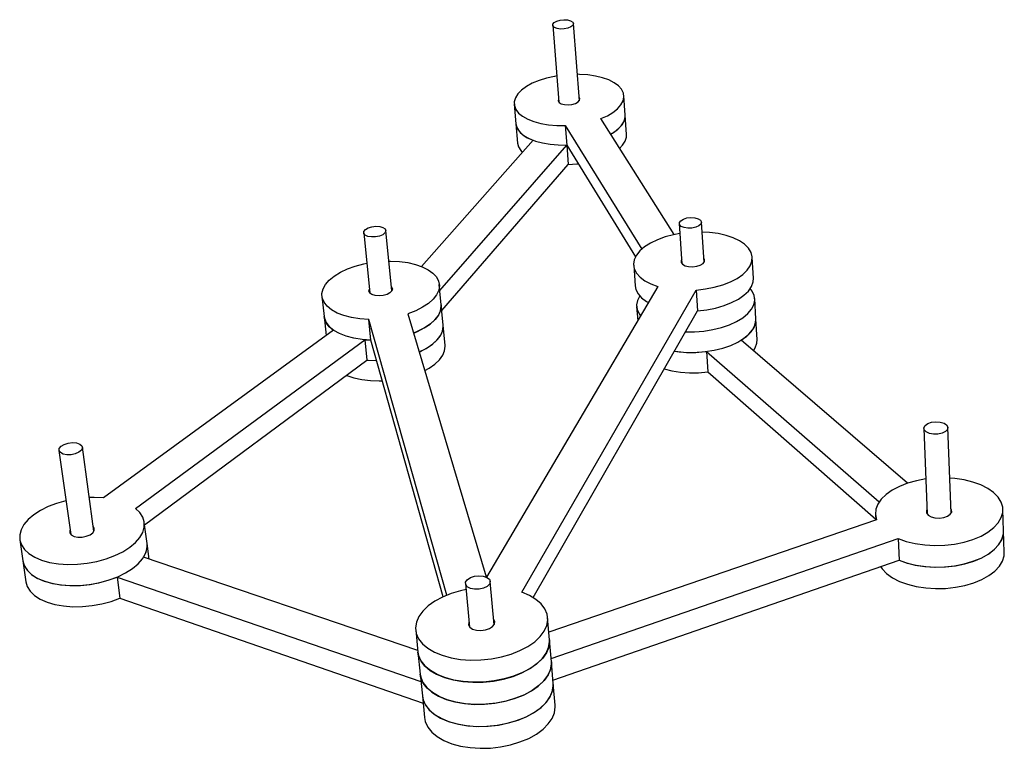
# Model space of a CAD drawing. Extents: x 460 to 669, y 548 to 703.
import ezdxf

# ---------------------------------------------------------------- set-up
doc = ezdxf.new("R2010")
doc.units = 0
doc.layers.get('0').update_dxf_attribs({"linetype": 'CONTINUOUS'})

msp = doc.modelspace()

# ---------------------------------------------------------------- linework, layer by layer
at = {"color": 7, "linetype": 'CONTINUOUS'}
for p, q in [((573.05, 701.83), (574.35, 685.44)), ((578.69, 685.78), (577.43, 702.17)), ((588.43, 682.72), (588.13, 686.85)), ((564.85, 685.02), (565.2, 680.89)), ((598.81, 657.33), (583.23, 681.97)), ((588.73, 678.6), (588.43, 682.72)), ((565.2, 680.89), (565.55, 676.78)), ((575.69, 680.52), (591.93, 654.24)), ((575.69, 680.52), (576.02, 676.37)), ((568.86, 677.38), (545.17, 650.58)), ((549.07, 645.45), (576.01, 676.37)), ((576.01, 676.37), (576.34, 672.23)), ((576.02, 676.37), (590.61, 652.6)), ((549.47, 641.19), (576.34, 672.23)), ((599.91, 659.67), (600.48, 651.14)), ((605.18, 651.45), (604.63, 659.99)), ((532.9, 657.73), (534.21, 644.9)), ((538.86, 645.36), (537.58, 658.19)), ((615.66, 648.11), (615.4, 652.5)), ((590.22, 650.82), (590.53, 646.44)), ((549.36, 642.4), (548.95, 646.74)), ((595.36, 646.32), (558.98, 584.57)), ((524.03, 644.25), (524.5, 639.91)), ((566.47, 581.35), (603.48, 645.55)), ((603.48, 645.55), (603.77, 641.14)), ((549.76, 638.08), (549.36, 642.4)), ((590.85, 642.08), (591.07, 639.04)), ((616.17, 639.39), (615.92, 643.74)), ((524.5, 639.91), (524.93, 635.89)), ((542.28, 640.51), (558.87, 584.61)), ((568.9, 580.21), (603.77, 641.14)), ((550.55, 580.73), (533.97, 639.31)), ((534.42, 634.94), (533.97, 639.31)), ((550.17, 633.79), (549.76, 638.08)), ((616.43, 635.06), (616.17, 639.39)), ((526.49, 637.02), (477.66, 601.41)), ((484.43, 599.15), (533.14, 635.01)), ((533.14, 635.01), (534.42, 634.94)), ((533.14, 635.01), (533.58, 630.67)), ((549.79, 580.4), (534.42, 634.94)), ((648.39, 604.53), (613.04, 634.91)), ((605.67, 632.51), (642.34, 600.54)), ((605.67, 632.51), (605.96, 628.16)), ((486.38, 595.69), (533.58, 630.67)), ((605.96, 628.16), (641.61, 596.85)), ((651.83, 616.15), (652.57, 597.94)), ((657.62, 598.13), (656.93, 616.35)), ((468.2, 611.5), (470.69, 593.62)), ((475.62, 594.31), (473.18, 612.18)), ((641.56, 597.94), (641.62, 596.71)), ((668.77, 594.39), (668.62, 598.96)), ((486.9, 591.72), (486.31, 596.2)), ((641.8, 596.77), (572.22, 572.89)), ((668.92, 589.84), (668.77, 594.39)), ((459.86, 592.52), (460.51, 588.04)), ((487.33, 588.38), (486.9, 591.72)), ((572.69, 567.3), (646.38, 592.75)), ((646.38, 592.75), (646.59, 588.16)), ((460.51, 588.04), (461.16, 583.58)), ((544.37, 569.01), (486.15, 588.79)), ((573.09, 562.65), (646.59, 588.16)), ((480.52, 584.58), (545.04, 562.42)), ((480.52, 584.58), (481.12, 580.09)), ((560.6, 574.46), (559.76, 583.67)), ((554.5, 583.18), (555.37, 573.97)), ((481.12, 580.09), (545.5, 557.81)), ((572.36, 571.27), (571.95, 575.96)), ((543.94, 573.34), (544.41, 568.65)), ((572.75, 566.6), (572.36, 571.27)), ((544.41, 568.65), (544.88, 563.98)), ((573.15, 561.95), (572.75, 566.6)), ((544.88, 563.98), (545.35, 559.34)), ((573.55, 557.33), (573.15, 561.95)), ((545.35, 559.34), (545.81, 554.72))]:
    msp.add_line(p, q, dxfattribs=at)
at = {"color": 7, "linetype": 'CONTINUOUS', "flags": 128}
for points in [[(576.18, 702.95), (576.83, 702.78), (577.27, 702.5), (577.43, 702.16), (577.3, 701.79), (576.89, 701.46), (576.25, 701.19), (575.48, 701.04), (574.68, 701.01), (573.95, 701.12), (573.39, 701.35), (573.09, 701.67), (573.08, 702.03), (573.35, 702.39), (573.89, 702.69), (574.6, 702.91), (575.4, 703), (576.18, 702.95)], [(573.9, 691.05), (573.39, 690.96), (571.7, 690.57), (570.13, 690.07), (568.7, 689.48), (567.46, 688.8), (566.43, 688.05), (565.65, 687.25), (565.12, 686.42), (564.87, 685.57), (564.9, 684.73), (565.2, 683.93), (565.79, 683.17), (566.63, 682.47), (567.72, 681.87), (569.02, 681.36), (570.5, 680.96), (572.14, 680.68), (573.88, 680.54), (575.69, 680.52)], [(583.23, 681.97), (584.63, 682.6), (585.83, 683.31), (586.8, 684.08), (587.52, 684.9), (587.97, 685.74), (588.14, 686.58), (588.03, 687.41), (587.64, 688.21), (586.98, 688.94), (586.07, 689.61), (584.94, 690.19), (583.6, 690.66), (582.1, 691.02), (580.46, 691.27), (578.73, 691.38), (578.26, 691.39)], [(574.29, 686.21), (574.23, 686.13), (574.17, 685.75), (574.39, 685.4), (574.86, 685.13), (575.52, 684.96), (576.31, 684.91), (577.11, 685)], [(577.11, 685), (577.85, 685.21), (578.41, 685.51), (578.75, 685.87), (578.81, 686.25), (578.63, 686.55)], [(585.32, 678.65), (585.72, 678.88), (586.77, 679.64), (587.58, 680.45), (588.13, 681.28), (588.41, 682.14), (588.43, 682.72)], [(585.32, 678.65), (586.13, 679.16), (587.1, 679.93), (587.82, 680.75), (588.27, 681.6), (588.44, 682.45), (588.43, 682.72)], [(565.2, 680.89), (565.41, 680.09), (565.89, 679.3), (566.64, 678.58), (567.63, 677.93), (568.86, 677.38)], [(565.2, 680.89), (565.24, 680.6), (565.55, 679.79), (566.13, 679.03), (566.98, 678.33), (568.06, 677.72), (569.36, 677.21), (570.84, 676.81), (572.47, 676.53), (574.21, 676.38), (576.02, 676.37)], [(587.23, 675.64), (587.88, 676.32), (588.43, 677.16), (588.7, 678.02), (588.73, 678.6)], [(565.55, 676.78), (565.75, 675.97), (566.23, 675.18), (566.58, 674.81)], [(576.34, 672.23), (578.16, 672.35), (578.46, 672.38)], [(603.23, 660.92), (603.94, 660.72), (604.43, 660.4), (604.63, 660), (604.5, 659.58), (604.07, 659.19), (603.4, 658.89), (602.58, 658.71), (601.71, 658.69), (600.92, 658.82), (600.31, 659.09), (599.96, 659.46), (599.93, 659.88), (600.21, 660.29), (600.77, 660.64), (601.53, 660.88), (602.39, 660.98), (603.23, 660.92)], [(536.31, 659.05), (536.99, 658.85), (537.43, 658.53), (537.58, 658.13), (537.41, 657.71), (536.95, 657.32), (536.26, 657.02), (535.43, 656.85), (534.57, 656.83), (533.8, 656.96), (533.23, 657.23), (532.93, 657.59), (532.94, 658.01), (533.26, 658.42), (533.85, 658.77), (534.63, 659.01), (535.48, 659.11), (536.31, 659.05)], [(600.05, 657.56), (598.68, 657.3), (596.9, 656.83), (595.26, 656.24), (593.8, 655.54), (592.55, 654.74), (591.54, 653.87), (590.81, 652.95), (590.36, 652), (590.21, 651.03), (590.36, 650.08), (590.82, 649.17), (591.57, 648.32), (592.59, 647.55), (593.87, 646.88), (595.36, 646.32)], [(603.48, 645.55), (605.44, 645.78), (607.34, 646.15), (609.12, 646.66), (610.75, 647.29), (612.18, 648.03), (613.38, 648.86), (614.31, 649.75), (614.97, 650.69), (615.33, 651.66), (615.39, 652.62), (615.14, 653.56), (614.6, 654.45), (613.77, 655.28), (612.68, 656.01), (611.36, 656.65), (609.83, 657.16), (608.14, 657.54), (606.32, 657.78), (604.76, 657.88)], [(600.58, 651.04), (601.13, 650.73), (601.88, 650.54), (602.74, 650.5), (603.6, 650.61), (604.37, 650.85), (604.95, 651.21), (605.27, 651.62), (605.29, 652.05), (605.12, 652.33)], [(533.97, 639.31), (532.09, 639.43), (530.32, 639.71), (528.7, 640.12), (527.28, 640.67), (526.08, 641.34), (525.14, 642.11), (524.47, 642.96), (524.1, 643.87), (524.03, 644.82), (524.26, 645.78), (524.78, 646.74), (525.58, 647.66), (526.65, 648.54), (527.94, 649.34), (529.44, 650.04), (531.11, 650.64), (532.9, 651.12), (533.56, 651.26)], [(538.22, 651.72), (538.61, 651.72), (540.47, 651.63), (542.24, 651.4), (543.87, 651.02), (545.33, 650.51), (546.58, 649.88), (547.59, 649.15), (548.34, 648.33), (548.8, 647.44), (548.96, 646.5), (548.82, 645.54), (548.39, 644.57), (547.66, 643.63), (546.66, 642.73), (545.41, 641.9), (543.94, 641.15), (542.28, 640.51)], [(600.42, 652.02), (600.33, 651.86), (600.31, 651.43), (600.58, 651.04)], [(603.77, 641.14), (605.73, 641.37), (607.62, 641.74), (609.4, 642.25), (611.02, 642.88), (612.45, 643.62), (613.64, 644.45), (614.58, 645.35), (615.23, 646.3), (615.59, 647.27), (615.66, 648.11)], [(538.77, 646.24), (538.78, 646.22), (538.98, 645.82), (538.87, 645.39), (538.48, 644.98), (537.85, 644.64), (537.05, 644.41), (536.18, 644.33), (535.35, 644.39), (534.66, 644.59), (534.19, 644.92), (534, 645.32), (534.1, 645.75), (534.12, 645.77)], [(590.53, 646.44), (590.68, 645.7), (591.14, 644.78), (591.88, 643.93), (592.91, 643.15), (593.34, 642.89)], [(591.57, 644.42), (591.5, 644.32), (591.02, 643.36), (590.84, 642.39), (590.97, 641.43), (591.39, 640.51), (591.69, 640.09)], [(601.22, 636.69), (603.13, 636.69), (605.1, 636.85), (607.02, 637.15), (608.85, 637.6), (610.55, 638.18), (612.07, 638.87), (613.38, 639.67), (614.43, 640.54), (615.22, 641.47), (615.72, 642.44), (615.92, 643.41), (615.81, 644.37), (615.41, 645.3), (614.99, 645.86)], [(549.36, 642.4), (549.37, 642.16), (549.23, 641.19), (548.8, 640.22), (548.07, 639.28), (547.07, 638.37), (545.83, 637.54), (544.36, 636.79), (543.49, 636.43)], [(543.49, 636.43), (544.29, 636.76), (545.76, 637.5), (547.02, 638.33), (548.03, 639.23), (548.77, 640.18), (549.22, 641.15), (549.37, 642.12), (549.36, 642.4)], [(534.42, 634.94), (532.54, 635.07), (530.78, 635.35), (529.16, 635.77), (527.74, 636.32), (526.54, 636.99), (525.6, 637.76), (524.94, 638.62), (524.57, 639.53), (524.5, 639.91)], [(524.5, 639.91), (524.56, 639.57), (524.91, 638.66), (525.57, 637.8), (526.49, 637.02)], [(544.69, 632.41), (544.71, 632.42), (546.18, 633.16), (547.44, 634), (548.45, 634.9), (549.18, 635.85), (549.63, 636.83), (549.78, 637.8), (549.76, 638.08)], [(544.69, 632.41), (544.94, 632.52), (546.38, 633.28), (547.6, 634.13), (548.57, 635.04), (549.27, 636), (549.67, 636.97), (549.77, 637.94), (549.76, 638.08)], [(598.87, 632.57), (599.57, 632.47), (601.47, 632.32), (603.42, 632.32), (605.38, 632.47), (607.3, 632.78), (609.13, 633.23), (610.82, 633.81), (612.34, 634.51), (613.64, 635.3), (614.7, 636.18), (615.48, 637.11), (615.98, 638.08), (616.18, 639.06), (616.17, 639.39)], [(613.04, 634.91), (614.22, 635.75), (615.14, 636.66), (615.77, 637.61), (616.12, 638.59), (616.17, 639.39)], [(545.86, 628.45), (546.8, 628.97), (548.02, 629.82), (548.98, 630.73), (549.67, 631.69), (550.08, 632.67), (550.18, 633.64), (550.17, 633.79)], [(615.66, 632.66), (616.03, 633.27), (616.37, 634.25), (616.43, 635.06)], [(598.87, 632.57), (599.85, 632.44), (601.76, 632.31), (603.72, 632.33), (605.67, 632.51)], [(533.58, 630.67), (535.48, 630.59), (535.65, 630.59)], [(533.58, 630.67), (533.86, 630.65), (535.65, 630.59)], [(529.21, 627.43), (529.3, 627.4), (530.81, 626.9), (532.49, 626.54), (534.31, 626.33), (536.21, 626.27), (536.86, 626.29)], [(596.7, 628.79), (598.33, 628.37), (600.14, 628.09), (602.05, 627.96), (604, 627.98), (605.96, 628.16)], [(655.33, 617.5), (656.12, 617.26), (656.67, 616.89), (656.92, 616.43), (656.82, 615.94), (656.4, 615.5), (655.69, 615.16), (654.81, 614.96), (653.88, 614.94), (653, 615.1), (652.32, 615.41), (651.92, 615.84), (651.84, 616.32), (652.11, 616.79), (652.69, 617.19), (653.49, 617.46), (654.41, 617.57), (655.33, 617.5)], [(471.94, 613.08), (472.64, 612.85), (473.07, 612.47), (473.19, 612.02), (472.96, 611.54), (472.43, 611.1), (471.67, 610.76), (470.77, 610.57), (469.86, 610.55), (469.06, 610.7), (468.49, 611.01), (468.21, 611.44), (468.27, 611.91), (468.66, 612.38), (469.32, 612.77), (470.16, 613.04), (471.08, 613.15), (471.94, 613.08)], [(652.27, 605.42), (652.23, 605.42), (650.24, 605.05), (648.36, 604.52), (646.63, 603.85), (645.11, 603.06), (643.82, 602.15), (642.8, 601.15), (642.07, 600.09), (641.66, 598.99), (641.57, 597.87), (641.8, 596.77)], [(646.38, 592.75), (648.11, 592.14), (650.01, 591.69), (652.03, 591.4), (654.14, 591.29), (656.26, 591.35), (658.36, 591.59), (660.38, 592.01), (662.26, 592.58), (663.97, 593.29), (665.45, 594.13), (666.69, 595.08), (667.63, 596.11), (668.27, 597.2), (668.59, 598.31), (668.58, 599.43), (668.24, 600.52), (667.59, 601.56), (666.64, 602.53), (665.41, 603.4), (663.94, 604.15), (662.26, 604.76), (660.41, 605.22), (658.43, 605.52), (657.34, 605.62)], [(469.69, 600.8), (469.63, 600.79), (467.7, 600.23), (465.9, 599.54), (464.28, 598.72), (462.86, 597.8), (461.68, 596.8), (460.77, 595.73), (460.16, 594.64), (459.86, 593.53), (459.88, 592.45), (460.21, 591.41), (460.87, 590.44), (461.82, 589.56), (463.05, 588.8), (464.52, 588.18), (466.21, 587.71), (468.07, 587.41), (470.05, 587.28), (472.11, 587.32), (474.19, 587.53), (476.25, 587.92), (478.22, 588.47), (480.07, 589.16), (481.75, 589.97), (483.21, 590.9), (484.42, 591.91), (485.35, 592.98), (485.98, 594.08), (486.3, 595.19), (486.3, 596.28), (485.98, 597.31), (485.35, 598.28), (484.43, 599.15), (484.43, 599.15)], [(477.66, 601.41), (475.7, 601.51), (474.64, 601.49)], [(652.53, 598.96), (652.41, 598.71), (652.42, 598.21), (652.75, 597.75)], [(652.75, 597.75), (653.37, 597.39), (654.19, 597.17), (655.12, 597.11), (656.04, 597.23), (656.85, 597.51), (657.44, 597.91), (657.75, 598.39), (657.73, 598.89), (657.58, 599.16)], [(470.55, 594.61), (470.48, 594.44), (470.48, 593.95), (470.79, 593.53), (471.39, 593.21), (472.19, 593.05), (473.1, 593.06), (474, 593.24), (474.8, 593.56), (475.39, 594), (475.7, 594.49), (475.7, 594.97), (475.49, 595.29)], [(646.59, 588.16), (648.14, 587.6), (650.02, 587.13), (652.03, 586.83), (654.13, 586.7), (656.25, 586.75), (658.34, 586.97), (660.36, 587.37), (662.26, 587.93), (663.98, 588.63), (665.48, 589.47), (666.74, 590.41), (667.71, 591.43), (668.37, 592.52), (668.72, 593.64), (668.77, 594.39)], [(646.59, 588.16), (648.31, 587.55), (650.2, 587.1), (652.22, 586.81), (654.32, 586.7), (656.44, 586.76), (658.53, 587), (660.54, 587.41), (662.42, 587.99), (664.13, 588.7), (665.61, 589.55), (666.84, 590.5), (667.78, 591.53), (668.42, 592.62), (668.74, 593.74), (668.77, 594.39)], [(460.51, 588.04), (460.53, 587.96), (460.87, 586.92), (461.52, 585.94), (462.47, 585.07), (463.69, 584.31), (465.17, 583.68), (466.85, 583.21), (468.71, 582.9), (470.68, 582.77), (472.74, 582.81), (474.82, 583.02), (476.86, 583.41), (478.84, 583.96), (480.68, 584.65), (482.35, 585.47), (483.81, 586.4), (485.01, 587.41), (485.94, 588.48), (486.57, 589.59), (486.89, 590.7), (486.9, 591.72)], [(486.15, 588.79), (486.69, 589.9), (486.92, 591.01), (486.9, 591.72)], [(642.65, 586.8), (642.99, 586.31), (643.93, 585.32), (645.16, 584.44), (646.64, 583.67), (648.34, 583.04), (650.22, 582.57), (652.22, 582.26), (654.31, 582.13), (656.43, 582.18), (658.52, 582.4), (660.53, 582.8), (662.42, 583.36), (664.14, 584.06), (665.64, 584.9), (666.89, 585.85), (667.86, 586.88), (668.52, 587.97), (668.87, 589.09), (668.92, 589.84)], [(460.51, 588.04), (460.82, 587.01), (461.44, 586.03), (462.37, 585.14), (463.57, 584.37), (465.02, 583.73), (466.69, 583.25), (468.53, 582.92), (470.5, 582.77), (472.55, 582.8), (474.63, 583), (476.68, 583.37), (478.66, 583.9), (480.52, 584.58)], [(461.16, 583.58), (461.47, 582.55), (462.09, 581.56), (463.01, 580.67), (464.21, 579.89), (465.66, 579.25), (467.33, 578.76), (469.16, 578.44), (471.13, 578.28), (473.17, 578.31), (475.24, 578.51), (477.29, 578.88), (479.27, 579.41), (481.12, 580.09)], [(558.29, 584.78), (559.06, 584.52), (559.58, 584.11), (559.76, 583.61), (559.59, 583.09), (559.09, 582.6), (558.32, 582.24), (557.39, 582.03), (556.42, 582.01), (555.55, 582.18), (554.9, 582.53), (554.55, 582.99), (554.54, 583.51), (554.89, 584.02), (555.54, 584.46), (556.4, 584.75), (557.36, 584.86), (558.29, 584.78)], [(554.62, 581.93), (553.43, 581.67), (551.45, 581.07), (549.62, 580.32), (547.98, 579.44), (546.58, 578.44), (545.45, 577.35), (544.61, 576.2), (544.1, 575), (543.91, 573.8), (544.07, 572.62), (544.56, 571.48), (545.38, 570.43), (546.51, 569.47), (547.92, 568.64), (549.58, 567.96), (551.44, 567.44), (553.47, 567.1), (555.61, 566.95), (557.8, 566.98), (560, 567.21), (562.15, 567.63), (564.2, 568.21), (566.08, 568.96), (567.77, 569.84), (569.21, 570.85), (570.38, 571.94), (571.24, 573.11), (571.77, 574.3), (571.97, 575.51), (571.83, 576.69), (571.35, 577.83), (570.55, 578.88), (569.46, 579.83), (568.08, 580.66), (566.47, 581.35), (566.47, 581.35)], [(555.27, 575.06), (555.21, 574.94), (555.15, 574.4), (555.43, 573.91)], [(555.43, 573.91), (556.01, 573.52), (556.82, 573.28), (557.77, 573.22), (558.74, 573.34), (559.61, 573.64), (560.28, 574.07), (560.67, 574.59), (560.72, 575.13), (560.5, 575.55)], [(544.41, 568.65), (544.54, 567.93), (545.04, 566.79), (545.86, 565.72), (546.98, 564.76), (548.39, 563.93), (550.04, 563.24), (551.9, 562.72), (553.92, 562.38), (556.05, 562.22), (558.25, 562.26), (560.44, 562.49), (562.58, 562.9), (564.62, 563.49), (566.5, 564.24), (568.18, 565.13), (569.62, 566.13), (570.78, 567.23), (571.64, 568.4), (572.17, 569.6), (572.37, 570.81), (572.36, 571.27)], [(572.36, 571.27), (572.37, 570.88), (572.19, 569.67), (571.68, 568.47), (570.84, 567.3), (569.7, 566.2), (568.28, 565.18), (566.61, 564.29), (564.74, 563.53), (562.71, 562.93), (560.57, 562.51), (558.37, 562.27), (556.18, 562.22), (554.04, 562.36), (552.02, 562.7), (550.14, 563.21), (548.48, 563.88), (547.06, 564.71), (545.91, 565.66), (545.08, 566.72), (544.56, 567.86), (544.41, 568.65)], [(572.75, 566.6), (572.77, 566.21), (572.59, 565), (572.08, 563.79), (571.25, 562.62), (570.11, 561.51), (568.69, 560.49), (567.02, 559.59), (565.16, 558.83), (563.13, 558.23), (561, 557.81), (558.81, 557.57), (556.63, 557.52), (554.49, 557.67), (552.47, 558), (550.6, 558.52), (548.94, 559.2), (547.52, 560.03), (546.38, 560.98), (545.55, 562.05), (545.03, 563.19), (544.88, 563.98)], [(544.88, 563.98), (545, 563.31), (545.48, 562.16), (546.28, 561.09), (547.39, 560.12), (548.78, 559.28), (550.42, 558.58), (552.27, 558.05), (554.28, 557.69), (556.4, 557.53), (558.58, 557.56), (560.77, 557.78), (562.91, 558.18), (564.95, 558.76), (566.84, 559.5), (568.52, 560.39), (569.97, 561.4), (571.14, 562.5), (572.01, 563.66), (572.56, 564.87), (572.77, 566.08), (572.75, 566.6)], [(545.35, 559.34), (545.47, 558.67), (545.94, 557.51), (546.75, 556.44), (547.85, 555.46), (549.24, 554.61), (550.88, 553.91), (552.72, 553.38), (554.73, 553.02), (556.84, 552.86), (559.02, 552.88), (561.21, 553.1), (563.34, 553.51), (565.37, 554.09), (567.25, 554.83), (568.94, 555.72), (570.38, 556.73), (571.54, 557.83), (572.41, 559.01), (572.95, 560.22), (573.16, 561.44), (573.15, 561.95)], [(545.35, 559.34), (545.52, 558.49), (546.04, 557.35), (546.89, 556.28), (548.05, 555.33), (549.47, 554.5), (551.14, 553.82), (553.01, 553.31), (555.04, 552.98), (557.17, 552.85), (559.35, 552.9), (561.53, 553.15), (563.65, 553.58), (565.67, 554.19), (567.52, 554.96), (569.17, 555.87), (570.57, 556.89), (571.69, 558.01), (572.51, 559.19), (573.01, 560.4), (573.17, 561.62), (573.15, 561.95)], [(545.81, 554.72), (545.98, 553.87), (546.51, 552.72), (547.36, 551.65), (548.51, 550.69), (549.93, 549.86), (551.6, 549.18), (553.46, 548.67), (555.48, 548.34), (557.61, 548.2), (559.79, 548.25), (561.96, 548.5), (564.08, 548.93), (566.08, 549.54), (567.93, 550.31), (569.58, 551.22), (570.97, 552.25), (572.1, 553.37), (572.91, 554.55), (573.4, 555.77), (573.56, 556.99), (573.55, 557.33)]]:
    msp.add_lwpolyline(points, dxfattribs=at)

doc.saveas('drawing.dxf')
